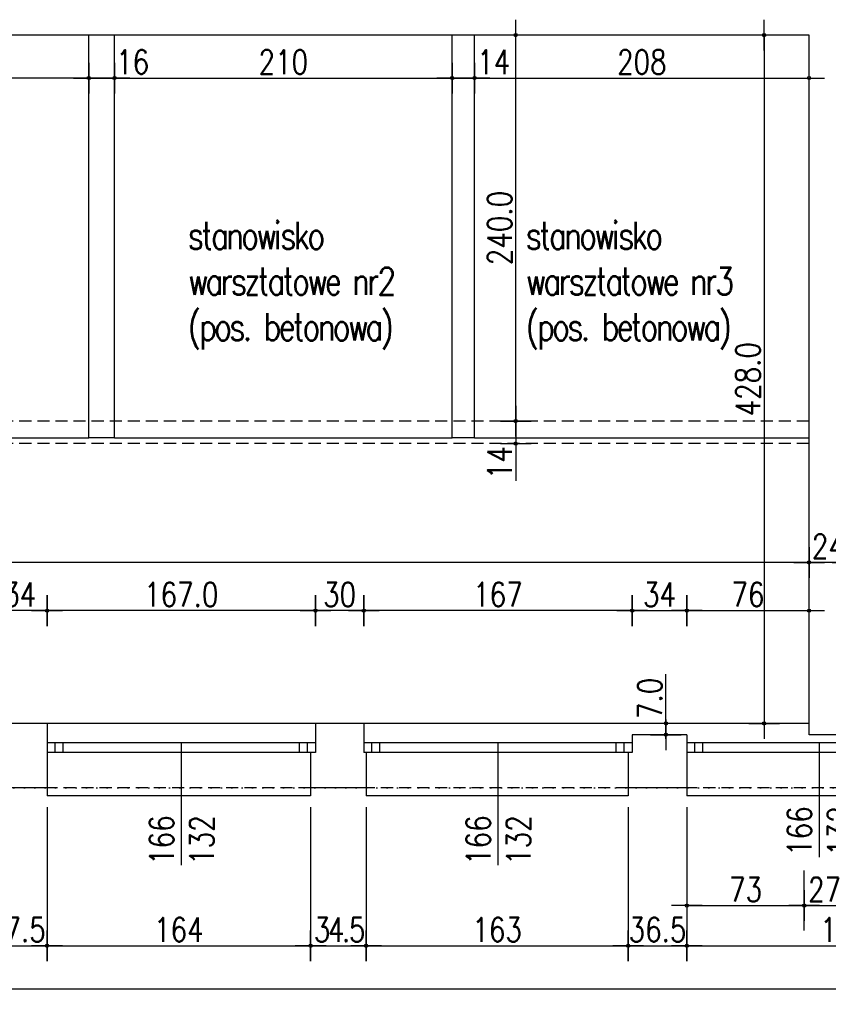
# Model space of a CAD drawing. Header units: millimetres. Extents: x 22865 to 60762, y -18816 to 15611.
# Tile 14 of 256: x 35564 to 36067, y -13882 to -13269. Entities that reach past the tile are written whole.
import ezdxf

# ---------------------------------------------------------------- set-up
doc = ezdxf.new("R2010")
doc.units = ezdxf.units.MM
doc.linetypes.add('DASHED2', pattern=[0.375, 0.25, -0.125])
doc.linetypes.add('DOT', pattern=[6.35, 0, -6.35])
for name, color, linetype in [('OPISY', 6, 'Continuous'), ('sciany murowane', 4, 'Continuous'), ('widokowa', 2, 'Continuous'), ('wyburzenia', 14, 'Continuous'), ('WYMIARY', 6, 'Continuous')]:
    doc.layers.add(name, color=color, linetype=linetype)
doc.styles.add('1-100', font='simplex.shx', dxfattribs={"width": 0.8, "height": 15})
doc.dimstyles.new('1-100', dxfattribs={"dimscale": 0.5, "dimtxt": 100, "dimasz": 1, "dimexe": 0.18, "dimexo": 0.0625, "dimgap": 5, "dimtad": 1, "dimdec": 1, "dimzin": 0, "dimdsep": 46, "dimtxsty": '1-100', "dimblk1": 'K', "dimblk2": 'K', "dimsah": 1, "dimcen": 0.09, "dimse1": 1, "dimse2": 1, "dimadec": 0, "dimazin": 0, "dimtfac": 1, "dimtdec": 1, "dimtofl": 0, "dimtmove": 0, "dimatfit": 3, "dimldrblk": 'K', "dimfxl": 0, "dimtolj": 1, "dimtzin": 0, "dimarcsym": 0})

# ---------------------------------------------------------------- blocks, each defined once
blk = doc.blocks.new('K')
for p, q in [((0, -19.1), (0, 19.1)), ((-19.1, 0), (19.1, 0))]:
    blk.add_line(p, q)
blk.add_circle((0, 0), 2.02)
blk = doc.blocks.new('*D2155')
at = {"layer": 'WYMIARY', "color": 0, "lineweight": -2, "ltscale": 0.2}
blk.add_line((35543.78, -13845.23), (35580.28, -13845.23), dxfattribs=at)
at = {"layer": 'WYMIARY', "color": 0, "linetype": 'ByBlock', "lineweight": -2, "xscale": 0.5, "yscale": 0.5, "zscale": 0.5}
for p, rotation in [((35543.28, -13845.23), 179.9999999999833), ((35580.78, -13845.23), 359.9999999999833)]:
    blk.add_blockref('K', p, dxfattribs=dict(at, rotation=rotation))
at = {"layer": 'WYMIARY', "color": 0, "ltscale": 0.2, "insert": (35562.03, -13835.23), "char_height": 15, "attachment_point": 5, "style": '1-100'}
blk.add_mtext('\\A1;37.5', dxfattribs=at)
blk = doc.blocks.new('*D2156')
at = {"layer": 'WYMIARY', "color": 0, "lineweight": -2, "ltscale": 0.2}
blk.add_line((35581.28, -13845.23), (35744.28, -13845.23), dxfattribs=at)
at = {"layer": 'WYMIARY', "color": 0, "linetype": 'ByBlock', "lineweight": -2, "xscale": 0.5, "yscale": 0.5, "zscale": 0.5}
for p, rotation in [((35580.78, -13845.23), 179.9999999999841), ((35744.78, -13845.23), 359.9999999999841)]:
    blk.add_blockref('K', p, dxfattribs=dict(at, rotation=rotation))
at = {"layer": 'WYMIARY', "color": 0, "ltscale": 0.2, "insert": (35662.78, -13835.23), "char_height": 15, "attachment_point": 5, "style": '1-100'}
blk.add_mtext('\\A1;164', dxfattribs=at)
blk = doc.blocks.new('*D2157')
at = {"layer": 'WYMIARY', "color": 0, "lineweight": -2, "ltscale": 0.2}
blk.add_line((35745.28, -13845.23), (35778.78, -13845.23), dxfattribs=at)
at = {"layer": 'WYMIARY', "color": 0, "linetype": 'ByBlock', "lineweight": -2, "xscale": 0.5, "yscale": 0.5, "zscale": 0.5}
for p, rotation in [((35744.78, -13845.23), 179.9999999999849), ((35779.28, -13845.23), 359.9999999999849)]:
    blk.add_blockref('K', p, dxfattribs=dict(at, rotation=rotation))
at = {"layer": 'WYMIARY', "color": 0, "ltscale": 0.2, "insert": (35762.03, -13835.23), "char_height": 15, "attachment_point": 5, "style": '1-100'}
blk.add_mtext('\\A1;\\A1;{\\T0.75;34.5}', dxfattribs=at)
blk = doc.blocks.new('*D2158')
at = {"layer": 'WYMIARY', "color": 0, "lineweight": -2, "ltscale": 0.2}
blk.add_line((35779.78, -13845.23), (35941.78, -13845.23), dxfattribs=at)
at = {"layer": 'WYMIARY', "color": 0, "linetype": 'ByBlock', "lineweight": -2, "xscale": 0.5, "yscale": 0.5, "zscale": 0.5}
for p, rotation in [((35779.28, -13845.23), 179.9999999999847), ((35942.28, -13845.23), 359.9999999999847)]:
    blk.add_blockref('K', p, dxfattribs=dict(at, rotation=rotation))
at = {"layer": 'WYMIARY', "color": 0, "ltscale": 0.2, "insert": (35860.78, -13835.23), "char_height": 15, "attachment_point": 5, "style": '1-100'}
blk.add_mtext('\\A1;163', dxfattribs=at)
blk = doc.blocks.new('*D2159')
at = {"layer": 'WYMIARY', "color": 0, "lineweight": -2, "ltscale": 0.2}
blk.add_line((35942.78, -13845.23), (35978.28, -13845.23), dxfattribs=at)
at = {"layer": 'WYMIARY', "color": 0, "linetype": 'ByBlock', "lineweight": -2, "xscale": 0.5, "yscale": 0.5, "zscale": 0.5}
for p, rotation in [((35942.28, -13845.23), 179.9999999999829), ((35978.78, -13845.23), 359.9999999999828)]:
    blk.add_blockref('K', p, dxfattribs=dict(at, rotation=rotation))
at = {"layer": 'WYMIARY', "color": 0, "ltscale": 0.2, "insert": (35960.53, -13835.23), "char_height": 15, "attachment_point": 5, "style": '1-100'}
blk.add_mtext('\\A1;36.5', dxfattribs=at)
blk = doc.blocks.new('*D2160')
at = {"layer": 'WYMIARY', "color": 0, "lineweight": -2}
blk.add_line((35580.28, -13636.88), (35547.28, -13636.88), dxfattribs=at)
at = {"layer": 'WYMIARY', "color": 0, "linetype": 'ByBlock', "lineweight": -2, "xscale": 0.5, "yscale": 0.5, "zscale": 0.5}
for p, rotation in [((35546.78, -13636.88), 180.000000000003), ((35580.78, -13636.88), 3.065306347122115e-12)]:
    blk.add_blockref('K', p, dxfattribs=dict(at, rotation=rotation))
at = {"layer": 'WYMIARY', "color": 0, "ltscale": 0.2, "insert": (35563.78, -13626.88), "char_height": 15, "attachment_point": 5, "style": '1-100'}
blk.add_mtext('\\A1;34', dxfattribs=at)
blk = doc.blocks.new('*D2164')
at = {"layer": 'WYMIARY', "color": 0, "lineweight": -2}
blk.add_line((35944.28, -13636.88), (35778.28, -13636.88), dxfattribs=at)
at = {"layer": 'WYMIARY', "color": 0, "linetype": 'ByBlock', "lineweight": -2, "xscale": 0.5, "yscale": 0.5, "zscale": 0.5}
for p, rotation in [((35777.78, -13636.88), 180.0000000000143), ((35944.78, -13636.88), 1.435370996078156e-11)]:
    blk.add_blockref('K', p, dxfattribs=dict(at, rotation=rotation))
at = {"layer": 'WYMIARY', "color": 0, "ltscale": 0.2, "insert": (35861.28, -13626.88), "char_height": 15, "attachment_point": 5, "style": '1-100'}
blk.add_mtext('\\A1;167', dxfattribs=at)
blk = doc.blocks.new('*D2165')
at = {"layer": 'WYMIARY', "color": 0, "lineweight": -2}
blk.add_line((35777.28, -13636.88), (35748.28, -13636.88), dxfattribs=at)
at = {"layer": 'WYMIARY', "color": 0, "linetype": 'ByBlock', "lineweight": -2, "xscale": 0.5, "yscale": 0.5, "zscale": 0.5}
for p, rotation in [((35747.78, -13636.88), 179.9999999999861), ((35777.78, -13636.88), 359.9999999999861)]:
    blk.add_blockref('K', p, dxfattribs=dict(at, rotation=rotation))
at = {"layer": 'WYMIARY', "color": 0, "ltscale": 0.2, "insert": (35762.78, -13626.88), "char_height": 15, "attachment_point": 5, "style": '1-100'}
blk.add_mtext('\\A1;30', dxfattribs=at)
blk = doc.blocks.new('*D2166')
at = {"layer": 'WYMIARY', "color": 0, "lineweight": -2, "ltscale": 0.2}
blk.add_line((35747.28, -13636.88), (35581.28, -13636.88), dxfattribs=at)
at = {"layer": 'WYMIARY', "color": 0, "linetype": 'ByBlock', "lineweight": -2, "xscale": 0.5, "yscale": 0.5, "zscale": 0.5}
for p, rotation in [((35580.78, -13636.88), 179.99999999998), ((35747.78, -13636.88), 359.99999999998)]:
    blk.add_blockref('K', p, dxfattribs=dict(at, rotation=rotation))
at = {"layer": 'WYMIARY', "color": 0, "ltscale": 0.2, "insert": (35664.28, -13626.88), "char_height": 15, "attachment_point": 5, "style": '1-100'}
blk.add_mtext('\\A1;167.0', dxfattribs=at)
blk = doc.blocks.new('*D2167')
at = {"layer": 'WYMIARY', "color": 0, "lineweight": -2}
blk.add_line((35945.28, -13636.88), (35978.28, -13636.88), dxfattribs=at)
at = {"layer": 'WYMIARY', "color": 0, "linetype": 'ByBlock', "lineweight": -2, "xscale": 0.5, "yscale": 0.5, "zscale": 0.5, "rotation": 180}
blk.add_blockref('K', (35944.78, -13636.88), dxfattribs=at)
at = {"layer": 'WYMIARY', "color": 0, "linetype": 'ByBlock', "lineweight": -2, "xscale": 0.5, "yscale": 0.5, "zscale": 0.5}
blk.add_blockref('K', (35978.78, -13636.88), dxfattribs=at)
at = {"layer": 'WYMIARY', "color": 0, "ltscale": 0.2, "insert": (35961.78, -13626.88), "char_height": 15, "attachment_point": 5, "style": '1-100'}
blk.add_mtext('\\A1;34', dxfattribs=at)
blk = doc.blocks.new('*D2168')
at = {"layer": 'WYMIARY', "color": 0, "lineweight": -2}
blk.add_line((35979.28, -13636.88), (36054.28, -13636.88), dxfattribs=at)
at = {"layer": 'WYMIARY', "color": 0, "linetype": 'ByBlock', "lineweight": -2, "xscale": 0.5, "yscale": 0.5, "zscale": 0.5}
for p, rotation in [((35978.78, -13636.88), 179.9999999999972), ((36054.78, -13636.88), 359.9999999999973)]:
    blk.add_blockref('K', p, dxfattribs=dict(at, rotation=rotation))
at = {"layer": 'WYMIARY', "color": 0, "ltscale": 0.2, "insert": (36016.78, -13626.88), "char_height": 15, "attachment_point": 5, "style": '1-100'}
blk.add_mtext('\\A1;76', dxfattribs=at)
blk = doc.blocks.new('*D2169')
at = {"layer": 'WYMIARY', "color": 0, "lineweight": -2, "ltscale": 0.2}
blk.add_line((36026.85, -13279.51), (36026.85, -13706.51), dxfattribs=at)
at = {"layer": 'WYMIARY', "color": 0, "linetype": 'ByBlock', "lineweight": -2, "xscale": 0.5, "yscale": 0.5, "zscale": 0.5}
for p, rotation in [((36026.85, -13279.01), 89.99999999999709), ((36026.85, -13707.01), 269.999999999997)]:
    blk.add_blockref('K', p, dxfattribs=dict(at, rotation=rotation))
at = {"layer": 'WYMIARY', "color": 0, "ltscale": 0.2, "insert": (36016.85, -13493.01), "char_height": 15, "attachment_point": 5, "rotation": 90, "style": '1-100'}
blk.add_mtext('\\A1;428.0', dxfattribs=at)
blk = doc.blocks.new('*D2170')
at = {"layer": 'WYMIARY', "color": 0, "lineweight": -2, "ltscale": 0.2}
blk.add_line((35872.32, -13518.51), (35872.32, -13279.51), dxfattribs=at)
at = {"layer": 'WYMIARY', "color": 0, "linetype": 'ByBlock', "lineweight": -2, "xscale": 0.5, "yscale": 0.5, "zscale": 0.5}
for p, rotation in [((35872.32, -13279.01), 90.00000000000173), ((35872.32, -13519.01), 270.0000000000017)]:
    blk.add_blockref('K', p, dxfattribs=dict(at, rotation=rotation))
at = {"layer": 'WYMIARY', "color": 0, "ltscale": 0.2, "insert": (35862.32, -13399.01), "char_height": 15, "attachment_point": 5, "rotation": 90, "style": '1-100'}
blk.add_mtext('\\A1;240.0', dxfattribs=at)
blk = doc.blocks.new('*D2171')
at = {"layer": 'WYMIARY', "color": 0, "lineweight": -2}
for p, q in [((35872.32, -13519.51), (35872.32, -13532.51)), ((35872.32, -13533.01), (35872.32, -13556.23))]:
    blk.add_line(p, q, dxfattribs=at)
at = {"layer": 'WYMIARY', "color": 0, "linetype": 'ByBlock', "lineweight": -2, "xscale": 0.5, "yscale": 0.5, "zscale": 0.5}
for p, rotation in [((35872.32, -13519.01), 90), ((35872.32, -13533.01), 270)]:
    blk.add_blockref('K', p, dxfattribs=dict(at, rotation=rotation))
at = {"layer": 'WYMIARY', "color": 0, "ltscale": 0.2, "insert": (35862.32, -13544.87), "char_height": 15, "attachment_point": 5, "rotation": 90, "style": '1-100'}
blk.add_mtext('\\A1;14', dxfattribs=at)
blk = doc.blocks.new('*D2181')
at = {"layer": 'WYMIARY', "color": 0, "lineweight": -2, "ltscale": 0.2}
blk.add_line((35979.28, -13820.23), (36051.28, -13820.23), dxfattribs=at)
at = {"layer": 'WYMIARY', "color": 0, "linetype": 'ByBlock', "lineweight": -2, "xscale": 0.5, "yscale": 0.5, "zscale": 0.5}
for p, rotation in [((35978.78, -13820.23), 180.0000000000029), ((36051.78, -13820.23), 2.855353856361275e-12)]:
    blk.add_blockref('K', p, dxfattribs=dict(at, rotation=rotation))
at = {"layer": 'WYMIARY', "color": 0, "ltscale": 0.2, "insert": (36015.28, -13810.23), "char_height": 15, "attachment_point": 5, "style": '1-100'}
blk.add_mtext('\\A1;73', dxfattribs=at)
blk = doc.blocks.new('*D2182')
at = {"layer": 'WYMIARY', "color": 0, "lineweight": -2, "ltscale": 0.2}
blk.add_line((35979.28, -13845.23), (36142.28, -13845.23), dxfattribs=at)
at = {"layer": 'WYMIARY', "color": 0, "linetype": 'ByBlock', "lineweight": -2, "xscale": 0.5, "yscale": 0.5, "zscale": 0.5}
for p, rotation in [((35978.78, -13845.23), 179.9999999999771), ((36142.78, -13845.23), 359.9999999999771)]:
    blk.add_blockref('K', p, dxfattribs=dict(at, rotation=rotation))
at = {"layer": 'WYMIARY', "color": 0, "ltscale": 0.2, "insert": (36077.26, -13835.23), "char_height": 15, "attachment_point": 5, "style": '1-100'}
blk.add_mtext('\\A1;164', dxfattribs=at)
blk = doc.blocks.new('*D2188')
at = {"layer": 'WYMIARY', "color": 0, "lineweight": -2, "ltscale": 0.2}
blk.add_line((36054.28, -13606.89), (34867.28, -13606.89), dxfattribs=at)
at = {"layer": 'WYMIARY', "color": 0, "linetype": 'ByBlock', "lineweight": -2, "xscale": 0.5, "yscale": 0.5, "zscale": 0.5}
for p, rotation in [((34866.78, -13606.89), 179.9999999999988), ((36054.78, -13606.89), 359.9999999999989)]:
    blk.add_blockref('K', p, dxfattribs=dict(at, rotation=rotation))
at = {"layer": 'WYMIARY', "color": 0, "ltscale": 0.2, "insert": (35460.78, -13596.89), "char_height": 15, "attachment_point": 5, "style": '1-100'}
blk.add_mtext('\\A1;1188.0', dxfattribs=at)
blk = doc.blocks.new('*D2194')
at = {"layer": 'WYMIARY', "color": 0, "lineweight": -2, "ltscale": 0.2}
for p, q in [((35965.8, -13707.01), (35965.8, -13676.37)), ((35965.8, -13713.51), (35965.8, -13707.51))]:
    blk.add_line(p, q, dxfattribs=at)
at = {"layer": 'WYMIARY', "color": 0, "linetype": 'ByBlock', "lineweight": -2, "xscale": 0.5, "yscale": 0.5, "zscale": 0.5}
for p, rotation in [((35965.8, -13707.01), 90), ((35965.8, -13714.01), 270)]:
    blk.add_blockref('K', p, dxfattribs=dict(at, rotation=rotation))
at = {"layer": 'WYMIARY', "color": 0, "ltscale": 0.2, "insert": (35955.8, -13691.44), "char_height": 15, "attachment_point": 5, "rotation": 90, "style": '1-100'}
blk.add_mtext('\\A1;7.0', dxfattribs=at)
blk = doc.blocks.new('*D2235')
at = {"layer": 'WYMIARY', "color": 0, "lineweight": -2, "ltscale": 0.2}
blk.add_line((36052.28, -13820.23), (36078.28, -13820.23), dxfattribs=at)
at = {"layer": 'WYMIARY', "color": 0, "linetype": 'ByBlock', "lineweight": -2, "xscale": 0.5, "yscale": 0.5, "zscale": 0.5}
for p, rotation in [((36051.78, -13820.23), 179.999999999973), ((36078.78, -13820.23), 359.999999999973)]:
    blk.add_blockref('K', p, dxfattribs=dict(at, rotation=rotation))
at = {"layer": 'WYMIARY', "color": 0, "ltscale": 0.2, "insert": (36064.45, -13810.23), "char_height": 15, "attachment_point": 5, "style": '1-100'}
blk.add_mtext('\\A1;27', dxfattribs=at)
blk = doc.blocks.new('*D2244')
at = {"layer": 'WYMIARY', "color": 0, "lineweight": -2, "ltscale": 0.2}
blk.add_line((35606.28, -13305.73), (35399.28, -13305.73), dxfattribs=at)
at = {"layer": 'WYMIARY', "color": 0, "linetype": 'ByBlock', "lineweight": -2, "xscale": 0.5, "yscale": 0.5, "zscale": 0.5, "rotation": 180}
blk.add_blockref('K', (35398.78, -13305.73), dxfattribs=at)
at = {"layer": 'WYMIARY', "color": 0, "linetype": 'ByBlock', "lineweight": -2, "xscale": 0.5, "yscale": 0.5, "zscale": 0.5}
blk.add_blockref('K', (35606.78, -13305.73), dxfattribs=at)
at = {"layer": 'WYMIARY', "color": 0, "ltscale": 0.2, "insert": (35502.78, -13295.73), "char_height": 15, "attachment_point": 5, "style": '1-100'}
blk.add_mtext('\\A1;208', dxfattribs=at)
blk = doc.blocks.new('*D2245')
at = {"layer": 'WYMIARY', "color": 0, "lineweight": -2, "ltscale": 0.2}
blk.add_line((35623.28, -13305.73), (35832.28, -13305.73), dxfattribs=at)
at = {"layer": 'WYMIARY', "color": 0, "linetype": 'ByBlock', "lineweight": -2, "xscale": 0.5, "yscale": 0.5, "zscale": 0.5, "rotation": 180}
blk.add_blockref('K', (35622.78, -13305.73), dxfattribs=at)
at = {"layer": 'WYMIARY', "color": 0, "linetype": 'ByBlock', "lineweight": -2, "xscale": 0.5, "yscale": 0.5, "zscale": 0.5}
blk.add_blockref('K', (35832.78, -13305.73), dxfattribs=at)
at = {"layer": 'WYMIARY', "color": 0, "ltscale": 0.2, "insert": (35727.78, -13295.73), "char_height": 15, "attachment_point": 5, "style": '1-100'}
blk.add_mtext('\\A1;210', dxfattribs=at)
blk = doc.blocks.new('*D2246')
at = {"layer": 'WYMIARY', "color": 0, "lineweight": -2, "ltscale": 0.2}
blk.add_line((35847.28, -13305.73), (36054.28, -13305.73), dxfattribs=at)
at = {"layer": 'WYMIARY', "color": 0, "linetype": 'ByBlock', "lineweight": -2, "xscale": 0.5, "yscale": 0.5, "zscale": 0.5, "rotation": 180}
blk.add_blockref('K', (35846.78, -13305.73), dxfattribs=at)
at = {"layer": 'WYMIARY', "color": 0, "linetype": 'ByBlock', "lineweight": -2, "xscale": 0.5, "yscale": 0.5, "zscale": 0.5}
blk.add_blockref('K', (36054.78, -13305.73), dxfattribs=at)
at = {"layer": 'WYMIARY', "color": 0, "ltscale": 0.2, "insert": (35950.78, -13295.73), "char_height": 15, "attachment_point": 5, "style": '1-100'}
blk.add_mtext('\\A1;208', dxfattribs=at)
blk = doc.blocks.new('*D2247')
at = {"layer": 'WYMIARY', "color": 0, "lineweight": -2, "ltscale": 0.2}
for p, q in [((35607.28, -13305.73), (35622.28, -13305.73)), ((35622.78, -13305.73), (35644.85, -13305.73))]:
    blk.add_line(p, q, dxfattribs=at)
at = {"layer": 'WYMIARY', "color": 0, "linetype": 'ByBlock', "lineweight": -2, "xscale": 0.5, "yscale": 0.5, "zscale": 0.5, "rotation": 180}
blk.add_blockref('K', (35606.78, -13305.73), dxfattribs=at)
at = {"layer": 'WYMIARY', "color": 0, "linetype": 'ByBlock', "lineweight": -2, "xscale": 0.5, "yscale": 0.5, "zscale": 0.5}
blk.add_blockref('K', (35622.78, -13305.73), dxfattribs=at)
at = {"layer": 'WYMIARY', "color": 0, "ltscale": 0.2, "insert": (35634.07, -13295.73), "char_height": 15, "attachment_point": 5, "style": '1-100'}
blk.add_mtext('\\A1;16', dxfattribs=at)
blk = doc.blocks.new('*D2248')
at = {"layer": 'WYMIARY', "color": 0, "lineweight": -2, "ltscale": 0.2}
for p, q in [((35833.28, -13305.73), (35846.28, -13305.73)), ((35846.78, -13305.73), (35869.99, -13305.73))]:
    blk.add_line(p, q, dxfattribs=at)
at = {"layer": 'WYMIARY', "color": 0, "linetype": 'ByBlock', "lineweight": -2, "xscale": 0.5, "yscale": 0.5, "zscale": 0.5, "rotation": 180}
blk.add_blockref('K', (35832.78, -13305.73), dxfattribs=at)
at = {"layer": 'WYMIARY', "color": 0, "linetype": 'ByBlock', "lineweight": -2, "xscale": 0.5, "yscale": 0.5, "zscale": 0.5}
blk.add_blockref('K', (35846.78, -13305.73), dxfattribs=at)
at = {"layer": 'WYMIARY', "color": 0, "ltscale": 0.2, "insert": (35858.64, -13295.73), "char_height": 15, "attachment_point": 5, "style": '1-100'}
blk.add_mtext('\\A1;14', dxfattribs=at)
blk = doc.blocks.new('*D2250')
at = {"layer": 'WYMIARY', "color": 0, "lineweight": -2}
blk.add_line((36078.28, -13606.93), (36055.28, -13606.93), dxfattribs=at)
at = {"layer": 'WYMIARY', "color": 0, "linetype": 'ByBlock', "lineweight": -2, "xscale": 0.5, "yscale": 0.5, "zscale": 0.5, "rotation": 180}
blk.add_blockref('K', (36054.78, -13606.93), dxfattribs=at)
at = {"layer": 'WYMIARY', "color": 0, "linetype": 'ByBlock', "lineweight": -2, "xscale": 0.5, "yscale": 0.5, "zscale": 0.5}
blk.add_blockref('K', (36078.78, -13606.93), dxfattribs=at)
at = {"layer": 'WYMIARY', "color": 0, "ltscale": 0.2, "insert": (36066.78, -13596.93), "char_height": 15, "attachment_point": 5, "style": '1-100'}
blk.add_mtext('\\A1;24', dxfattribs=at)
blk = doc.blocks.new('*D2337')
at = {"layer": 'WYMIARY', "color": 0, "lineweight": -2, "ltscale": 0.2}
blk.add_line((34895.28, -13872.08), (37903.78, -13872.08), dxfattribs=at)
at = {"layer": 'WYMIARY', "color": 0, "linetype": 'ByBlock', "lineweight": -2, "xscale": 0.5, "yscale": 0.5, "zscale": 0.5, "rotation": 180}
blk.add_blockref('K', (34894.78, -13872.08), dxfattribs=at)
at = {"layer": 'WYMIARY', "color": 0, "linetype": 'ByBlock', "lineweight": -2, "xscale": 0.5, "yscale": 0.5, "zscale": 0.5}
blk.add_blockref('K', (37904.28, -13872.08), dxfattribs=at)
at = {"layer": 'WYMIARY', "color": 0, "ltscale": 0.2, "insert": (36399.53, -13862.08), "char_height": 15, "attachment_point": 5, "style": '1-100'}
blk.add_mtext('\\A1;3009.5', dxfattribs=at)

msp = doc.modelspace()

# ---------------------------------------------------------------- linework, layer by layer
at = {"layer": 'sciany murowane', "ltscale": 20}
for p, q in [((36054.78, -13279.01), (34893.78, -13279.01)), ((36054.78, -13714.01), (36054.78, -13279.01)), ((36078.78, -13714.01), (36054.78, -13714.01))]:
    msp.add_line(p, q, dxfattribs=at)
at = {"layer": 'sciany murowane', "color": 2, "ltscale": 0.2}
for p, q in [((35606.78, -13529.51), (35606.78, -13279.01)), ((35622.78, -13529.51), (35622.78, -13279.01)), ((35832.78, -13529.51), (35832.78, -13279.01)), ((35846.78, -13529.51), (35846.78, -13279.01)), ((35622.78, -13529.51), (35606.78, -13529.51)), ((35846.78, -13529.51), (35832.78, -13529.51)), ((35747.78, -13707.01), (35580.78, -13707.01)), ((36054.78, -13707.01), (35777.78, -13707.01)), ((35747.78, -13719.01), (35580.78, -13719.01)), ((35585.78, -13725.01), (35585.78, -13719.01)), ((35590.78, -13725.01), (35590.78, -13719.01)), ((35737.78, -13725.01), (35737.78, -13719.01)), ((35742.78, -13725.01), (35742.78, -13719.01)), ((35944.78, -13719.01), (35777.78, -13719.01)), ((35782.78, -13725.01), (35782.78, -13719.01)), ((35787.78, -13725.01), (35787.78, -13719.01)), ((35934.78, -13725.01), (35934.78, -13719.01)), ((35939.78, -13725.01), (35939.78, -13719.01)), ((36143.28, -13719.01), (35978.78, -13719.01)), ((35983.78, -13725.01), (35983.78, -13719.01)), ((35988.78, -13725.01), (35988.78, -13719.01)), ((35747.78, -13725.01), (35580.78, -13725.01)), ((35944.78, -13725.01), (35777.78, -13725.01)), ((36143.28, -13725.01), (35978.78, -13725.01)), ((35580.78, -13747.01), (35580.78, -13752.01)), ((35744.78, -13747.01), (35744.78, -13752.01)), ((35779.28, -13747.01), (35779.28, -13752.01)), ((35942.28, -13747.01), (35942.28, -13752.01)), ((35978.78, -13747.01), (35978.78, -13752.01)), ((35744.78, -13752.01), (35580.78, -13752.01)), ((35942.28, -13752.01), (35779.28, -13752.01)), ((36142.78, -13752.01), (35978.78, -13752.01))]:
    msp.add_line(p, q, dxfattribs=at)
at = {"layer": 'sciany murowane', "ltscale": 0.2}
for p, q in [((35580.78, -13707.01), (35546.78, -13707.01)), ((35580.78, -13707.01), (35580.78, -13747.01)), ((35747.78, -13707.01), (35747.78, -13725.01)), ((35777.78, -13707.01), (35747.78, -13707.01)), ((35777.78, -13707.01), (35777.78, -13725.01)), ((35944.78, -13714.01), (35944.78, -13725.01)), ((35978.78, -13714.01), (35944.78, -13714.01)), ((35978.78, -13714.01), (35978.78, -13747.01)), ((35744.78, -13725.01), (35744.78, -13747.01)), ((35779.28, -13725.01), (35779.28, -13747.01)), ((35942.28, -13725.01), (35942.28, -13747.01)), ((35944.78, -13725.01), (35942.28, -13725.01)), ((35580.78, -13747.01), (35543.28, -13747.01)), ((35779.28, -13747.01), (35744.78, -13747.01)), ((35978.78, -13747.01), (35942.28, -13747.01))]:
    msp.add_line(p, q, dxfattribs=at)
at = {"layer": 'widokowa', "color": 1, "linetype": 'DASHED2', "ltscale": 30}
for p, q in [((36054.78, -13519.01), (35383.28, -13519.01)), ((36054.78, -13533.01), (35383.28, -13533.01)), ((35744.78, -13747.01), (35580.78, -13747.01)), ((35942.28, -13747.01), (35779.28, -13747.01)), ((36142.78, -13747.01), (35978.78, -13747.01))]:
    msp.add_line(p, q, dxfattribs=at)
at = {"layer": 'widokowa', "color": 9, "ltscale": 0.2}
for p, q in [((35398.78, -13529.51), (35606.78, -13529.51)), ((35622.78, -13529.51), (35832.78, -13529.51)), ((35846.78, -13529.51), (36054.78, -13529.51))]:
    msp.add_line(p, q, dxfattribs=at)
at = {"layer": 'wyburzenia', "linetype": 'DOT'}
msp.add_line((34882.99, -13747.01), (37885.35, -13747.01), dxfattribs=at)
at = {"layer": 'WYMIARY', "ltscale": 0.2}
for p, q in [((35664.28, -13719.01), (35664.28, -13795.23)), ((35861.28, -13719.01), (35861.28, -13795.23)), ((36061.03, -13719.01), (36061.03, -13790.09)), ((36051.78, -13835.67), (36051.78, -13798.49))]:
    msp.add_line(p, q, dxfattribs=at)
at = {"layer": 'WYMIARY'}
for p, q in [((35580.78, -13759.01), (35580.78, -13835.67)), ((35744.78, -13759.01), (35744.78, -13835.67)), ((35779.28, -13759.01), (35779.28, -13835.67)), ((35942.28, -13759.01), (35942.28, -13835.67)), ((35978.78, -13759.01), (35978.78, -13835.67))]:
    msp.add_line(p, q, dxfattribs=at)

# ---------------------------------------------------------------- texts
at = {"layer": 'OPISY', "char_height": 17, "width": 302.1591, "attachment_point": 4, "style": '1-100'}
for s, insert in [('\\pxql;{\\T0.8;\\Fsimplex8|c238;stanowisko \\Pwarsztatowe nr1\\P\\pq*;(pos. betonowa) }', (35432.19, -13434.82)), ('\\pxql;{\\T0.8;\\Fsimplex8|c238;stanowisko \\Pwarsztatowe nr2\\P\\pq*;(pos. betonowa) }', (35668.4, -13434.82)), ('\\pxql;{\\T0.8;\\Fsimplex8|c238;stanowisko \\Pwarsztatowe nr3\\P\\pq*;(pos. betonowa) }', (35878.63, -13434.82))]:
    msp.add_mtext(s, dxfattribs=dict(at, insert=insert))
at = {"layer": 'WYMIARY', "ltscale": 0.2, "char_height": 15, "width": 63.8053, "attachment_point": 1, "rotation": 90, "style": '1-100'}
for insert in [(35644.6, -13794.99), (35841.6, -13794.99), (36041.35, -13789.36)]:
    msp.add_mtext('166\\P132', dxfattribs=dict(at, insert=insert))

# ---------------------------------------------------------------- dimensions: what is measured, and where the dimension line sits
at = {"layer": 'WYMIARY', "ltscale": 0.2}
for p1, p2, distance, picture, middle in [((35888.59, -13519.01), (35888.59, -13279.01), 16.26, '*D2170', (35862.32, -13399.01)), ((36054.78, -13279.01), (36054.78, -13707.01), -27.93, '*D2169', (36016.85, -13493.01)), ((36054.78, -13594.54), (34866.78, -13594.54), 12.35, '*D2188', (35460.78, -13596.89)), ((35747.78, -13646.44), (35580.78, -13646.44), -9.56, '*D2166', (35664.28, -13626.88)), ((35978.78, -13714.01), (35978.78, -13707.01), 12.98, '*D2194', (35955.8, -13691.44))]:
    dim = msp.add_aligned_dim(p1=p1, p2=p2, distance=distance, dimstyle='1-100', dxfattribs=at)
    dim.commit()
    dim.dimension.update_dxf_attribs({"geometry": picture, "text_midpoint": middle})
for base, p1, p2, picture, middle in [((35398.78, -13305.73), (35606.78, -13305.73), (35398.78, -13305.73), '*D2244', (35502.78, -13295.73)), ((35622.78, -13305.73), (35606.78, -13320.72), (35622.78, -13320.72), '*D2247', (35634.07, -13295.73)), ((35832.78, -13305.73), (35622.78, -13312.94), (35832.78, -13312.94), '*D2245', (35727.78, -13295.73)), ((35846.78, -13305.73), (35832.78, -13320.29), (35846.78, -13320.29), '*D2248', (35858.64, -13295.73)), ((36054.78, -13305.73), (35846.78, -13316.67), (36054.78, -13316.67), '*D2246', (35950.78, -13295.73))]:
    dim = msp.add_linear_dim(base=base, p1=p1, p2=p2, dimstyle='1-100', override={"dimdec": 0, "dimtxsty": '1-100', "dimldrblk": 'K'}, dxfattribs=at)
    dim.commit()
    dim.dimension.update_dxf_attribs({"geometry": picture, "text_midpoint": middle})
at = {"layer": 'WYMIARY'}
dim = msp.add_linear_dim(base=(36054.78, -13606.93), p1=(36078.78, -13342.1), p2=(36054.78, -13342.1), dimstyle='1-100', override={"dimdec": 0, "dimtxsty": '1-100', "dimldrblk": 'K'}, dxfattribs=at)
dim.commit()
dim.dimension.update_dxf_attribs({"geometry": '*D2250', "text_midpoint": (36066.78, -13606.93), "dimtype": 160})
for p1, p2, distance, picture, middle in [((35902.35, -13519.01), (35902.35, -13533.01), -30.03, '*D2171', (35862.32, -13544.87)), ((35580.78, -13706.78), (35546.78, -13706.78), -69.9, '*D2160', (35563.78, -13626.88)), ((35777.78, -13706.78), (35747.78, -13706.78), -69.9, '*D2165', (35762.78, -13626.88)), ((35944.78, -13706.78), (35777.78, -13706.78), -69.9, '*D2164', (35861.28, -13626.88)), ((35944.78, -13713.78), (35978.78, -13713.78), 76.9, '*D2167', (35961.78, -13626.88)), ((35978.78, -13713.78), (36054.78, -13713.78), 76.9, '*D2168', (36016.78, -13626.88))]:
    dim = msp.add_aligned_dim(p1=p1, p2=p2, distance=distance, dimstyle='1-100', override={"dimdec": 0, "dimtxsty": '1-100', "dimldrblk": 'K'}, dxfattribs=at)
    dim.commit()
    dim.dimension.update_dxf_attribs({"geometry": picture, "text_midpoint": middle})
at = {"layer": 'WYMIARY', "ltscale": 0.2}
for base, p1, p2, picture, middle in [((36078.78, -13820.23), (36051.78, -13794.26), (36078.78, -13794.26), '*D2235', (36064.45, -13820.23)), ((36142.78, -13845.23), (35978.78, -13821.36), (36142.78, -13821.36), '*D2182', (36077.26, -13845.23))]:
    dim = msp.add_linear_dim(base=base, p1=p1, p2=p2, angle=360, dimstyle='1-100', override={"dimdec": 0, "dimtxsty": '1-100', "dimldrblk": 'K'}, dxfattribs=at)
    dim.commit()
    dim.dimension.update_dxf_attribs({"geometry": picture, "text_midpoint": middle, "dimtype": 161})
for p1, p2, distance, override, picture, middle in [((35978.78, -13816.55), (36051.78, -13816.55), -3.67, {"dimdec": 0, "dimtxsty": '1-100', "dimldrblk": 'K'}, '*D2181', (36015.28, -13810.23)), ((35580.78, -13828.28), (35744.78, -13828.28), -16.95, {"dimdec": 0, "dimtxsty": '1-100', "dimldrblk": 'K'}, '*D2156', (35662.78, -13835.23)), ((35779.28, -13824.51), (35942.28, -13824.51), -20.72, {"dimdec": 0}, '*D2158', (35860.78, -13835.23))]:
    dim = msp.add_aligned_dim(p1=p1, p2=p2, distance=distance, dimstyle='1-100', override=override, dxfattribs=at)
    dim.commit()
    dim.dimension.update_dxf_attribs({"geometry": picture, "text_midpoint": middle})
for base, p1, p2, picture, middle in [((35580.78, -13845.23), (35543.28, -13828.28), (35580.78, -13828.28), '*D2155', (35562.03, -13845.23)), ((35978.78, -13845.23), (35942.28, -13828.34), (35978.78, -13828.34), '*D2159', (35960.53, -13845.23))]:
    dim = msp.add_linear_dim(base=base, p1=p1, p2=p2, angle=360, dimstyle='1-100', dxfattribs=at)
    dim.commit()
    dim.dimension.update_dxf_attribs({"geometry": picture, "text_midpoint": middle, "dimtype": 161})
dim = msp.add_linear_dim(base=(35779.28, -13845.23), p1=(35744.78, -13828.28), p2=(35779.28, -13828.28), angle=360, text='\\A1;{\\T0.75;<>}', dimstyle='1-100', override={"dimtxsty": '1-100'}, dxfattribs=at)
dim.commit()
dim.dimension.update_dxf_attribs({"geometry": '*D2157', "text_midpoint": (35762.03, -13845.23), "dimtype": 161})
dim = msp.add_linear_dim(base=(37904.28, -13872.08), p1=(34894.78, -13854.79), p2=(37904.28, -13854.79), dimstyle='1-100', dxfattribs=at)
dim.commit()
dim.dimension.update_dxf_attribs({"geometry": '*D2337', "text_midpoint": (36399.53, -13862.08)})

doc.saveas('drawing.dxf')
